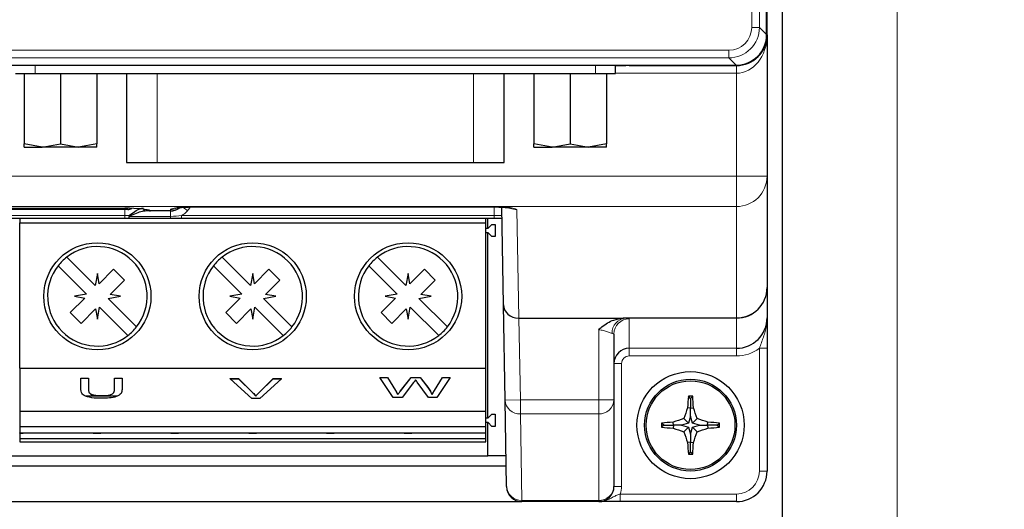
# Model space of a CAD drawing. Header units: millimetres. Extents: x 5 to 418, y 2 to 292.
# Tile 8 of 38: x 144 to 176, y 100 to 116. Entities that reach past the tile are written whole.
import ezdxf

# ---------------------------------------------------------------- set-up
doc = ezdxf.new("R2010")
doc.units = ezdxf.units.MM
doc.layers.add('SLD-0', color=7, linetype='Continuous')
doc.styles.add('SLDTEXTSTYLE0', font='TXT', dxfattribs={"width": 0.605})
doc.dimstyles.new('SLDDIMSTYLE0', dxfattribs={"dimtxt": 3.5, "dimasz": 3.5, "dimexe": 0, "dimexo": 0.0625, "dimgap": 0.875, "dimtad": 1, "dimlfac": 2, "dimrnd": 1e-09, "dimzin": 12, "dimdsep": 46, "dimtxsty": 'SLDTEXTSTYLE0', "dimsah": 1, "dimcen": 0.09, "dimadec": 0, "dimazin": 3, "dimtfac": 1, "dimtofl": 0, "dimtmove": 0, "dimatfit": 3, "dimfxl": 1, "dimfrac": 2, "dimtolj": 1, "dimtzin": 12, "dimarcsym": 0})
doc.dimstyles.new('SLDDIMSTYLE1', dxfattribs={"dimtxt": 3.5, "dimasz": 3.5, "dimexe": 0, "dimexo": 0.0625, "dimgap": 0.875, "dimtad": 1, "dimlfac": 2, "dimrnd": 1e-09, "dimzin": 12, "dimdsep": 46, "dimtxsty": 'SLDTEXTSTYLE0', "dimsah": 1, "dimcen": 0.09, "dimadec": 0, "dimazin": 3, "dimtfac": 1, "dimtmove": 0, "dimatfit": 0, "dimfxl": 1, "dimfrac": 2, "dimtolj": 1, "dimtzin": 12, "dimarcsym": 0})

# ---------------------------------------------------------------- blocks, each defined once
blk = doc.blocks.new('_D')
at = {"color": 7, "linetype": 'Continuous', "lineweight": 0}
for p, q in [((100.328, 119.002), (100.328, 70.18)), ((172.828, 119.002), (172.828, 70.18)), ((100.328, 71.18), (172.828, 71.18))]:
    blk.add_line(p, q, dxfattribs=at)
at = {"color": 7, "linetype": 'Continuous', "lineweight": 18}
for points in [[(100.328, 71.18), (103.828, 70.72), (103.828, 71.64)], [(172.828, 71.18), (169.328, 71.64), (169.328, 70.72)]]:
    blk.add_solid(points, dxfattribs=at)
at = {"color": 7, "linetype": 'Continuous', "lineweight": 18, "insert": (132.568, 75.692), "char_height": 3.5, "attachment_point": 1, "style": 'SLDTEXTSTYLE0'}
blk.add_mtext('145', dxfattribs=at)
blk = doc.blocks.new('_D_9')
at = {"layer": 'SLD-0', "color": 7}
for p, q in [((168.078, 236.502), (229.578, 236.502)), ((228.578, 91.502), (228.578, 236.502)), ((168.078, 91.502), (229.578, 91.502))]:
    blk.add_line(p, q, dxfattribs=at)
for points in [[(228.578, 236.502), (228.118, 233.002), (229.038, 233.002)], [(228.578, 91.502), (229.038, 95.002), (228.118, 95.002)]]:
    blk.add_solid(points, dxfattribs=at)
at = {"layer": 'SLD-0', "color": 7, "insert": (224.066, 159.991), "char_height": 3.5, "attachment_point": 1, "rotation": 90, "style": 'SLDTEXTSTYLE0'}
blk.add_mtext('290', dxfattribs=at)
blk = doc.blocks.new('_D_10')
at = {"layer": 'SLD-0', "color": 7}
for p, q in [((220.559, 91.502), (220.559, 102.588)), ((168.078, 91.502), (221.559, 91.502)), ((220.559, 83.752), (220.559, 91.502)), ((211.578, 83.752), (221.559, 83.752)), ((220.559, 83.752), (220.559, 76.752))]:
    blk.add_line(p, q, dxfattribs=at)
for points in [[(220.559, 91.502), (221.019, 95.002), (220.099, 95.002)], [(220.559, 83.752), (220.099, 80.252), (221.019, 80.252)]]:
    blk.add_solid(points, dxfattribs=at)
at = {"layer": 'SLD-0', "color": 7, "insert": (216.047, 93.231), "char_height": 3.5, "attachment_point": 1, "rotation": 90, "style": 'SLDTEXTSTYLE0'}
blk.add_mtext('15,5', dxfattribs=at)

msp = doc.modelspace()

# ---------------------------------------------------------------- linework, layer by layer
at = {"color": 7, "linetype": 'Continuous', "lineweight": 25}
for p, q in [((169.078, 92.5018), (169.078, 235.5018)), ((168.5649, 115.0135), (168.5649, 222.5018)), ((168.578, 115.0018), (168.578, 222.5018)), ((168.578, 115.0018), (168.578, 110.3872)), ((105.5898, 114.0149), (167.5663, 114.0149)), ((163.6232, 113.7376), (163.6232, 114.0149)), ((163.6232, 114.0018), (163.9689, 114.0018)), ((163.9689, 114.0018), (163.9689, 114.0149)), ((164.078, 114.0018), (163.9689, 114.0018)), ((164.078, 114.0018), (164.078, 114.0149)), ((164.078, 114.0018), (167.578, 114.0018)), ((144.0232, 113.7376), (144.6732, 113.7376)), ((144.3107, 113.7376), (144.3107, 111.4436)), ((144.6732, 113.7376), (162.9732, 113.7376)), ((145.4982, 113.7376), (145.4982, 111.4436)), ((146.6857, 113.7376), (146.6857, 111.4436)), ((147.6582, 113.7376), (147.6582, 110.8376)), ((159.9882, 110.8376), (159.9882, 113.7376)), ((160.9607, 113.7376), (160.9607, 111.4436)), ((162.1482, 113.7376), (162.1482, 111.4436)), ((162.9732, 113.7376), (163.6232, 113.7376)), ((163.3357, 113.7376), (163.3357, 111.4436)), ((144.9044, 111.3376), (144.3107, 111.4436)), ((144.3107, 111.3376), (144.3107, 111.4436)), ((144.3107, 111.3376), (144.9044, 111.3376)), ((144.9044, 111.3376), (145.4982, 111.4436)), ((146.0919, 111.3376), (144.9044, 111.3376)), ((145.4982, 111.4436), (146.0919, 111.3376)), ((146.6857, 111.4436), (146.0919, 111.3376)), ((146.6857, 111.3376), (146.0919, 111.3376)), ((146.6857, 111.3376), (146.6857, 111.4436)), ((161.5544, 111.3376), (160.9607, 111.4436)), ((160.9607, 111.3376), (160.9607, 111.4436)), ((160.9607, 111.3376), (161.5544, 111.3376)), ((161.5544, 111.3376), (162.1482, 111.4436)), ((162.7419, 111.3376), (161.5544, 111.3376)), ((162.1482, 111.4436), (162.7419, 111.3376)), ((163.3357, 111.4436), (162.7419, 111.3376)), ((163.3357, 111.3376), (162.7419, 111.3376)), ((163.3357, 111.3376), (163.3357, 111.4436)), ((147.6582, 110.8376), (148.6582, 110.8376)), ((148.6582, 110.8376), (158.9882, 110.8376)), ((158.9882, 110.8376), (159.9882, 110.8376)), ((168.578, 110.3872), (168.578, 106.7491)), ((149.828, 109.3822), (149.828, 109.3859)), ((149.828, 109.3822), (159.6622, 109.3822)), ((159.6622, 109.3822), (159.6622, 109.3859)), ((159.9657, 106.1858), (159.9101, 109.3753)), ((147.453, 109.3018), (138.578, 109.3018)), ((139.9429, 109.338), (147.603, 109.338)), ((147.6986, 109.3018), (147.453, 109.3018)), ((148.4434, 109.2518), (148.2851, 109.2518)), ((149.0867, 109.2518), (148.4434, 109.2518)), ((149.0867, 109.2518), (149.0867, 109.2518)), ((147.603, 109.0018), (125.553, 109.0018)), ((144.168, 109.0018), (144.168, 108.8618)), ((144.168, 108.8618), (159.393, 108.8618)), ((144.168, 104.1118), (144.168, 108.8618)), ((147.7508, 109.0018), (147.603, 109.0018)), ((149.0867, 109.0018), (147.7508, 109.0018)), ((159.6649, 109.0018), (149.45, 109.0018)), ((159.393, 108.8618), (159.393, 109.0018)), ((159.393, 104.1118), (159.393, 108.8618)), ((159.453, 108.6868), (159.453, 109.0018)), ((159.468, 108.6868), (159.593, 108.8118)), ((159.593, 108.8118), (159.693, 108.8118)), ((159.9166, 109.0018), (159.6649, 109.0018)), ((159.693, 108.8118), (159.693, 108.4118)), ((159.393, 108.6868), (159.468, 108.6868)), ((159.468, 108.5368), (159.393, 108.5368)), ((159.453, 102.4868), (159.453, 108.5368)), ((159.593, 108.4118), (159.468, 108.5368)), ((159.693, 108.4118), (159.593, 108.4118)), ((145.4213, 107.4607), (146.3502, 106.5318)), ((146.633, 106.8147), (145.7041, 107.7435)), ((150.4963, 107.4607), (151.4252, 106.5318)), ((151.708, 106.8147), (150.7791, 107.7435)), ((155.5713, 107.4607), (156.5002, 106.5318)), ((156.783, 106.8147), (155.8541, 107.7435)), ((146.703, 107.2118), (146.633, 106.8147)), ((146.7625, 106.8748), (146.703, 107.2118)), ((147.2334, 107.3457), (146.7625, 106.8748)), ((147.5869, 106.9921), (147.2334, 107.3457)), ((151.778, 107.2118), (151.708, 106.8147)), ((151.8375, 106.8748), (151.778, 107.2118)), ((152.3084, 107.3457), (151.8375, 106.8748)), ((152.6619, 106.9921), (152.3084, 107.3457)), ((156.853, 107.2118), (156.783, 106.8147)), ((156.9125, 106.8748), (156.853, 107.2118)), ((157.3834, 107.3457), (156.9125, 106.8748)), ((157.7369, 106.9921), (157.3834, 107.3457)), ((147.116, 106.5212), (147.5869, 106.9921)), ((152.191, 106.5212), (152.6619, 106.9921)), ((157.266, 106.5212), (157.7369, 106.9921)), ((146.3502, 106.5318), (145.953, 106.4618)), ((145.953, 106.4618), (146.2901, 106.4024)), ((147.0559, 106.3918), (147.453, 106.4618)), ((147.453, 106.4618), (147.116, 106.5212)), ((151.4252, 106.5318), (151.028, 106.4618)), ((151.028, 106.4618), (151.3651, 106.4024)), ((152.1309, 106.3918), (152.528, 106.4618)), ((152.528, 106.4618), (152.191, 106.5212)), ((156.5002, 106.5318), (156.103, 106.4618)), ((156.103, 106.4618), (156.4401, 106.4024)), ((157.2059, 106.3918), (157.603, 106.4618)), ((157.603, 106.4618), (157.266, 106.5212)), ((168.578, 106.7491), (168.578, 105.7636)), ((146.2901, 106.4024), (145.8192, 105.9315)), ((147.9848, 105.4629), (147.0559, 106.3918)), ((151.3651, 106.4024), (150.8942, 105.9315)), ((153.0598, 105.4629), (152.1309, 106.3918)), ((156.4401, 106.4024), (155.9692, 105.9315)), ((158.1348, 105.4629), (157.2059, 106.3918)), ((160.0202, 103.068), (159.9657, 106.1858)), ((145.8192, 105.9315), (146.1727, 105.5779)), ((146.1727, 105.5779), (146.6436, 106.0488)), ((146.6436, 106.0488), (146.703, 105.7118)), ((146.703, 105.7118), (146.7731, 106.1089)), ((146.7731, 106.1089), (147.7019, 105.1801)), ((150.8942, 105.9315), (151.2477, 105.5779)), ((151.2477, 105.5779), (151.7186, 106.0488)), ((151.7186, 106.0488), (151.778, 105.7118)), ((151.778, 105.7118), (151.8481, 106.1089)), ((151.8481, 106.1089), (152.7769, 105.1801)), ((155.9692, 105.9315), (156.3227, 105.5779)), ((156.3227, 105.5779), (156.7936, 106.0488)), ((156.7936, 106.0488), (156.853, 105.7118)), ((156.853, 105.7118), (156.9231, 106.1089)), ((156.9231, 106.1089), (157.8519, 105.1801)), ((160.4734, 105.7518), (163.8836, 105.7518)), ((163.578, 105.2296), (163.578, 103.0767)), ((168.578, 104.7627), (168.578, 100.7518)), ((144.168, 104.1118), (159.393, 104.1118)), ((144.168, 104.1118), (144.168, 102.7118)), ((159.393, 102.7118), (159.393, 104.1118)), ((146.1671, 103.7891), (146.413, 103.7891)), ((146.1671, 103.7845), (146.1671, 103.7891)), ((146.1671, 103.7845), (146.413, 103.7845)), ((146.1671, 103.4119), (146.1671, 103.7845)), ((146.413, 103.7845), (146.413, 103.7891)), ((146.413, 103.7845), (146.413, 103.4161)), ((147.2627, 103.7891), (147.5087, 103.7891)), ((147.2627, 103.7845), (147.2627, 103.7891)), ((147.2627, 103.7845), (147.5087, 103.7845)), ((147.2627, 103.4161), (147.2627, 103.7845)), ((147.5087, 103.7845), (147.5087, 103.7891)), ((147.5087, 103.7845), (147.5087, 103.4119)), ((151.0413, 103.7745), (151.3079, 103.7745)), ((151.0413, 103.7699), (151.0413, 103.7745)), ((151.0413, 103.7699), (151.3079, 103.7699)), ((151.7446, 103.1222), (151.0413, 103.7699)), ((151.3079, 103.7745), (151.7823, 103.3103)), ((151.3079, 103.7699), (151.3079, 103.7745)), ((151.3079, 103.7699), (151.7823, 103.3056)), ((151.9728, 103.3103), (152.4483, 103.7745)), ((151.9728, 103.3056), (152.4483, 103.7699)), ((152.7148, 103.7699), (152.0112, 103.1222)), ((152.4483, 103.7745), (152.7148, 103.7745)), ((152.4483, 103.7699), (152.4483, 103.7745)), ((152.4483, 103.7699), (152.7148, 103.7699)), ((152.7148, 103.7699), (152.7148, 103.7745)), ((155.9244, 103.8124), (156.1783, 103.8124)), ((155.9244, 103.8077), (155.9244, 103.8124)), ((156.3635, 103.16), (155.9244, 103.8077)), ((155.9244, 103.8077), (156.1783, 103.8077)), ((156.1783, 103.8124), (156.4372, 103.3864)), ((156.1783, 103.8077), (156.1783, 103.8124)), ((156.1783, 103.8077), (156.4372, 103.3818)), ((156.6067, 103.3703), (156.9512, 103.8124)), ((156.6067, 103.3657), (156.9512, 103.8077)), ((157.0322, 103.6446), (156.6545, 103.16)), ((156.9512, 103.8124), (157.2471, 103.8124)), ((156.9512, 103.8077), (156.9512, 103.8124)), ((156.9512, 103.8077), (157.2471, 103.8077)), ((157.5175, 103.16), (157.1531, 103.655)), ((157.2471, 103.8124), (157.4962, 103.4879)), ((157.2471, 103.8077), (157.2471, 103.8124)), ((157.2471, 103.8077), (157.4962, 103.4832)), ((157.7159, 103.3889), (157.9734, 103.8124)), ((157.7159, 103.3842), (157.9734, 103.8077)), ((158.2274, 103.8077), (157.7879, 103.16)), ((157.9734, 103.8124), (158.2274, 103.8124)), ((157.9734, 103.8077), (157.9734, 103.8124)), ((157.9734, 103.8077), (158.2274, 103.8077)), ((158.2274, 103.8077), (158.2274, 103.8124)), ((156.5169, 103.2506), (156.5169, 103.2552)), ((157.4962, 103.4832), (157.4962, 103.4879)), ((157.6349, 103.2506), (157.6349, 103.2552)), ((146.3084, 103.2118), (147.3577, 103.2118)), ((146.8228, 103.2115), (146.8228, 103.2162)), ((152.0112, 103.1222), (151.7446, 103.1222)), ((151.8781, 103.201), (151.8781, 103.2057)), ((156.6545, 103.16), (156.3635, 103.16)), ((157.7879, 103.16), (157.5175, 103.16)), ((160.0695, 100.2431), (160.0202, 103.068)), ((163.578, 103.0767), (163.578, 100.2518)), ((166.078, 103.1268), (166.0077, 103.1971)), ((166.078, 103.1268), (166.1483, 103.1971)), ((166.078, 103.1268), (166.078, 102.8077)), ((144.163, 102.7118), (144.168, 102.7118)), ((144.168, 102.7118), (159.393, 102.7118)), ((144.168, 102.7118), (144.168, 102.2118)), ((159.393, 102.2118), (159.393, 102.7118)), ((159.468, 102.4868), (159.593, 102.6118)), ((159.593, 102.6118), (159.693, 102.6118)), ((159.693, 102.6118), (159.693, 102.2118)), ((166.078, 102.8077), (165.9815, 102.8217)), ((166.078, 102.8077), (166.1745, 102.8217)), ((166.078, 102.5418), (166.078, 102.8077)), ((159.393, 102.4868), (159.468, 102.4868)), ((159.468, 102.3368), (159.393, 102.3368)), ((159.453, 101.2518), (159.453, 102.3368)), ((159.593, 102.2118), (159.468, 102.3368)), ((165.203, 102.2518), (165.1327, 102.3221)), ((165.5222, 102.2518), (165.5081, 102.3483)), ((166.0114, 102.3184), (165.788, 102.2518)), ((166.0114, 102.3184), (165.864, 102.4659)), ((166.078, 102.5418), (166.0114, 102.3184)), ((166.1446, 102.3184), (166.078, 102.5418)), ((166.1446, 102.3184), (166.2921, 102.4659)), ((166.3681, 102.2518), (166.1446, 102.3184)), ((166.6339, 102.2518), (166.648, 102.3483)), ((166.953, 102.2518), (167.0233, 102.3221)), ((144.168, 102.2118), (159.393, 102.2118)), ((144.168, 102.2118), (144.168, 102.0023)), ((144.168, 102.0023), (159.393, 102.0023)), ((144.168, 101.9953), (144.168, 102.0023)), ((144.168, 101.9953), (144.278, 101.9953)), ((144.168, 101.9953), (144.168, 101.8133)), ((144.278, 101.9953), (144.278, 102.0023)), ((146.568, 102.0023), (146.568, 101.9953)), ((146.568, 101.9953), (146.818, 101.9953)), ((146.818, 101.9953), (146.818, 102.0023)), ((149.108, 102.0023), (149.108, 101.9953)), ((149.108, 101.9953), (149.358, 101.9953)), ((149.358, 101.9953), (149.358, 102.0023)), ((151.648, 102.0023), (151.648, 101.9953)), ((151.648, 101.9953), (151.898, 101.9953)), ((151.898, 101.9953), (151.898, 102.0023)), ((154.188, 102.0023), (154.188, 101.9953)), ((154.188, 101.9953), (154.438, 101.9953)), ((154.438, 101.9953), (154.438, 102.0023)), ((156.728, 102.0023), (156.728, 101.9953)), ((156.728, 101.9953), (156.978, 101.9953)), ((156.978, 101.9953), (156.978, 102.0023)), ((159.393, 102.0023), (159.393, 102.2118)), ((159.393, 101.8133), (159.393, 102.0023)), ((159.693, 102.2118), (159.593, 102.2118)), ((165.203, 102.2518), (165.1327, 102.1815)), ((165.203, 102.2518), (165.5222, 102.2518)), ((165.5222, 102.2518), (165.5081, 102.1553)), ((165.788, 102.2518), (165.5222, 102.2518)), ((165.788, 102.2518), (166.0114, 102.1852)), ((166.0114, 102.1852), (165.864, 102.0377)), ((166.0114, 102.1852), (166.078, 101.9618)), ((166.078, 101.9618), (166.1446, 102.1852)), ((166.078, 101.9618), (166.078, 101.6959)), ((166.1446, 102.1852), (166.3681, 102.2518)), ((166.1446, 102.1852), (166.2921, 102.0377)), ((166.3681, 102.2518), (166.6339, 102.2518)), ((166.6339, 102.2518), (166.648, 102.1553)), ((166.953, 102.2518), (166.6339, 102.2518)), ((166.953, 102.2518), (167.0233, 102.1815)), ((144.168, 101.8133), (159.393, 101.8133)), ((144.168, 101.8133), (144.168, 101.7118)), ((144.168, 101.7118), (159.393, 101.7118)), ((159.393, 101.7118), (159.393, 101.8133)), ((166.078, 101.6959), (165.9815, 101.6818)), ((166.078, 101.6959), (166.1745, 101.6818)), ((166.078, 101.3768), (166.078, 101.6959)), ((166.078, 101.3768), (166.0077, 101.3065)), ((166.078, 101.3768), (166.1483, 101.3065)), ((113.703, 101.2518), (159.453, 101.2518)), ((160.0519, 101.2518), (159.453, 101.2518)), ((160.0578, 100.9092), (113.0982, 100.9092)), ((112.5867, 99.7518), (160.5694, 99.7518)), ((163.078, 99.7518), (160.5694, 99.7518)), ((167.578, 99.7518), (163.7851, 99.7518))]:
    msp.add_line(p, q, dxfattribs=at)
at = {"color": 7, "linetype": 'Continuous', "lineweight": 18}
for p, q in [((168.0788, 115.25), (168.0788, 222.5018)), ((168.3284, 222.5018), (168.3284, 115.25)), ((168.0788, 115.25), (168.3284, 115.25)), ((168.3284, 115.25), (168.5649, 115.0135)), ((105.8263, 114.5011), (167.3298, 114.5011)), ((167.3298, 114.5011), (167.3298, 114.2514)), ((167.3298, 114.2514), (105.8263, 114.2514)), ((167.5663, 114.0149), (167.3298, 114.2514)), ((144.6732, 113.7376), (144.6732, 114.0149)), ((162.9732, 113.7376), (162.9732, 114.0149)), ((167.578, 113.7518), (167.578, 114.0018)), ((148.6582, 113.7376), (148.6582, 110.8376)), ((158.9882, 113.7376), (158.9882, 110.8376)), ((167.578, 113.7518), (163.6232, 113.7518)), ((167.578, 110.3872), (167.578, 113.7518)), ((141.328, 110.3872), (167.578, 110.3872)), ((167.578, 110.3872), (168.578, 110.3872)), ((167.578, 110.3872), (167.578, 109.3946)), ((167.578, 109.3946), (141.328, 109.3946)), ((149.828, 109.3859), (159.6622, 109.3859)), ((159.6649, 109.1), (159.66, 109.3822)), ((167.578, 105.7565), (167.578, 109.3946)), ((125.553, 109.1), (147.603, 109.1)), ((139.9429, 109.3388), (147.603, 109.3388)), ((147.453, 109.338), (147.453, 109.3018)), ((147.603, 109.3388), (147.603, 109.338)), ((147.603, 109.3018), (147.603, 109.1)), ((147.603, 109.1), (147.7335, 109.1)), ((147.603, 109.1), (147.603, 109.0018)), ((147.7508, 109.0732), (149.0867, 109.0732)), ((148.4353, 109.2555), (149.0867, 109.2555)), ((148.4353, 109.2555), (148.4434, 109.2518)), ((149.0867, 109.2555), (149.0874, 109.2958)), ((149.0867, 109.2555), (149.0867, 109.2518)), ((149.0867, 109.2518), (149.0867, 109.0732)), ((149.0867, 109.0018), (149.0867, 109.0732)), ((149.45, 109.1), (159.6649, 109.1)), ((149.45, 109.0018), (149.45, 109.1)), ((159.6649, 109.0018), (159.6649, 109.1)), ((160.4029, 109.2958), (160.4647, 105.7518)), ((160.4734, 105.7518), (160.5201, 103.0767)), ((163.8786, 105.7565), (167.578, 105.7565)), ((167.578, 105.7501), (163.9538, 105.7501)), ((164.078, 105.7291), (164.078, 104.7622)), ((167.578, 105.7565), (167.578, 105.7501)), ((167.578, 104.7622), (167.578, 105.7501)), ((163.078, 103.0767), (163.078, 105.3668)), ((164.078, 104.7622), (167.578, 104.7622)), ((164.078, 104.5124), (164.078, 104.7622)), ((167.578, 104.5124), (167.578, 104.7622)), ((168.578, 104.7627), (168.328, 104.7627)), ((168.328, 100.7518), (168.328, 104.7627)), ((163.828, 104.2622), (163.578, 104.2622)), ((163.828, 104.2622), (163.828, 100.2518)), ((167.578, 104.5124), (164.078, 104.5124)), ((151.7823, 103.3056), (151.7823, 103.3103)), ((151.9728, 103.3056), (151.9728, 103.3103)), ((156.4372, 103.3818), (156.4372, 103.3864)), ((156.6067, 103.3657), (156.6067, 103.3703)), ((157.7159, 103.3842), (157.7159, 103.3889)), ((160.0202, 103.068), (160.5201, 103.0767)), ((160.5201, 103.0767), (163.078, 103.0767)), ((160.5201, 102.6198), (160.5201, 103.0767)), ((163.078, 102.6198), (163.078, 103.0767)), ((163.578, 103.0767), (163.078, 103.0767)), ((163.078, 102.6198), (160.5201, 102.6198)), ((160.5201, 102.6198), (160.5694, 99.7949)), ((163.078, 99.7949), (163.078, 102.6198)), ((168.578, 100.7518), (168.328, 100.7518)), ((163.828, 100.2518), (163.578, 100.2518)), ((160.5694, 99.7949), (163.078, 99.7949)), ((160.5694, 99.7518), (160.5694, 99.7949)), ((163.078, 99.7518), (163.078, 99.7949)), ((163.7851, 99.7518), (163.7851, 100.0018)), ((163.7851, 100.0018), (167.578, 100.0018)), ((167.578, 99.7518), (167.578, 100.0018))]:
    msp.add_line(p, q, dxfattribs=at)
at = {"color": 7, "linetype": 'Continuous', "lineweight": 25}
for centre, radius in [((146.703, 106.4618), 1.75), ((151.778, 106.4618), 1.75), ((156.853, 106.4618), 1.75), ((166.078, 102.2518), 1.75), ((166.078, 102.2518), 1.5), ((166.078, 102.2518), 1.45)]:
    msp.add_circle(centre, radius, dxfattribs=at)
for centre, radius, start, end in [((167.578, 115.0018), 1, 270, 0), ((149.0867, 109.7518), 0.5, 270, 307.67588), ((147.6986, 109.5518), 0.25, 270, 299.96879), ((148.4329, 109.351), 0.0955, 239.91611, 271.44724), ((146.703, 106.4618), 1.625, 322.06971, 127.93029), ((151.778, 106.4618), 1.625, 322.06971, 127.93029), ((156.853, 106.4618), 1.625, 322.06971, 127.93029), ((146.703, 106.4618), 1.625, 142.06971, 307.93029), ((146.703, 106.4618), 1.625, 127.93029, 142.06971), ((151.778, 106.4618), 1.625, 142.06971, 307.93029), ((151.778, 106.4618), 1.625, 127.93029, 142.06971), ((156.853, 106.4618), 1.625, 142.06971, 307.93029), ((156.853, 106.4618), 1.625, 127.93029, 142.06971), ((167.5785, 106.7496), 0.9995, 269.97296, 359.97294), ((146.703, 106.4618), 1.625, 307.93029, 322.06971), ((151.778, 106.4618), 1.625, 307.93029, 322.06971), ((156.853, 106.4618), 1.625, 307.93029, 322.06971), ((164.078, 104.2622), 0.5, 90, 180), ((176.1685, 102.2992), 10.2003, 174.94981, 177.0634), ((166.078, 91.664), 11.5333, 89.65081, 90.34919), ((155.9876, 102.2992), 10.2003, 2.9366, 5.05019), ((176.5277, 99.1399), 11.1703, 160.75514, 162.67765), ((155.6284, 99.1399), 11.1703, 17.32235, 19.24486), ((176.6658, 102.2518), 11.5333, 179.65081, 180.34919), ((166.0307, 92.1614), 10.2003, 92.9366, 95.05019), ((169.1899, 91.8022), 11.1703, 107.32235, 109.24486), ((162.9662, 91.8022), 11.1703, 70.75514, 72.67765), ((166.1254, 92.1614), 10.2003, 84.94981, 87.0634), ((155.4903, 102.2518), 11.5333, 359.65081, 0.34919), ((166.0307, 112.3422), 10.2003, 264.94981, 267.0634), ((169.1899, 112.7014), 11.1703, 250.75514, 252.67765), ((176.5277, 105.3636), 11.1703, 197.32235, 199.24486), ((155.6284, 105.3636), 11.1703, 340.75514, 342.67765), ((162.9662, 112.7014), 11.1703, 287.32235, 289.24486), ((166.1254, 112.3422), 10.2003, 272.9366, 275.05019), ((176.1685, 102.2044), 10.2003, 182.9366, 185.05019), ((155.9876, 102.2044), 10.2003, 354.94981, 357.0634), ((166.078, 112.8395), 11.5333, 269.65081, 270.34919), ((167.578, 100.7518), 1, 270, 0), ((160.5694, 100.2518), 0.5, 181, 270), ((163.078, 100.2518), 0.5, 270, 0)]:
    msp.add_arc(centre, radius, start, end, dxfattribs=at)
at = {"color": 7, "linetype": 'Continuous', "lineweight": 18}
for centre, radius, start, end in [((167.5817, 110.3909), 0.9963, 269.78932, 359.78776), ((149.0871, 109.7576), 0.5021, 269.95741, 306.65222), ((140.5448, 99.179), 13.5756, 47.91392, 48.67143), ((149.0867, 109.7561), 0.75, 317.96568, 329.45616), ((148.2903, 109.333), 0.0814, 198.48053, 266.32651), ((149.0876, 109.7986), 0.5029, 269.97489, 294.67573), ((160.4026, 109.7986), 0.5029, 244.92078, 270.02536), ((167.5817, 106.7528), 0.9963, 269.78932, 359.78776), ((163.9994, 105.2685), 0.4838, 95.40579, 182.12079), ((164.0778, 105.2293), 0.4998, 89.97296, 179.97294), ((160.4983, 103.0984), 0.4791, 183.64225, 272.60557), ((163.0987, 103.0993), 0.4799, 267.53763, 357.30522), ((167.578, 100.7518), 0.75, 270, 0), ((160.5476, 100.2735), 0.4791, 183.64225, 272.60557), ((163.0987, 100.2743), 0.4799, 267.53763, 357.30522), ((163.078, 100.2518), 0.75, 340.52878, 0)]:
    msp.add_arc(centre, radius, start, end, dxfattribs=at)
for centre, major_axis, ratio, start_param, end_param in [((167.3277, 115.2521), (0.5318, -0.5318), 0.9972647, 5.4991567, 7.0672139), ((167.3277, 115.2521), (0.7081, -0.7081), 0.9986286, 5.4991567, 7.0672139), ((167.578, 115.0018), (0, 1.25), 0.8, 3.1415927, 4.712389), ((149.828, 109.2956), (0.7406, 0), 0.1219515, 1.5707963, 3.139464), ((159.6622, 109.2956), (0.7406, 0), 0.1219515, 0.0021287, 1.5707963), ((159.6648, 109.1018), (0.2501, -0.0017), 0.0069757, 4.712864, 6.2833558), ((163.078, 105.7291), (1, 0), 0.0434783, 0, 0.5038323), ((163.078, 105.2296), (0.5, 0), 0.0869565, 0, 0.5038323), ((167.578, 105.7636), (0, 1.2512), 0.9990562, 3.1415927, 3.7850938), ((164.078, 104.2622), (0, -0.2502), 0.9990562, 3.1415927, 4.712389)]:
    msp.add_ellipse(centre, major_axis=major_axis, ratio=ratio, start_param=start_param, end_param=end_param, dxfattribs=at)
at = {"color": 7, "linetype": 'Continuous', "lineweight": 25}
for centre, major_axis, ratio, start_param, end_param in [((167.5636, 115.0163), (0.709, -0.709), 0.9972647, 5.4991567, 7.0672139), ((147.603, 109.2353), (0.8486, 0), 0.1219515, 0.1962788, 1.5707963), ((160.4657, 106.1945), (0.4999, 0.0087), 0.8854411, 3.1415927, 4.6950641), ((160.4744, 105.6908), (0.5001, -0.0001), 0.1219321, 1.5729568, 1.5902817), ((167.578, 105.7636), (0, 1.0014), 0.9985851, 3.1415927, 4.712389)]:
    msp.add_ellipse(centre, major_axis=major_axis, ratio=ratio, start_param=start_param, end_param=end_param, dxfattribs=at)
for points, knots in [([(149.2851, 109.3468), (149.2855, 109.3469), (149.2865, 109.3472), (149.3205, 109.3539), (149.3967, 109.3638), (149.5341, 109.3752), (149.69, 109.3814), (149.7938, 109.382), (149.828, 109.3822)], [0, 0, 0, 0, 0.0678307, 0.1898995, 0.3610574, 0.5897516, 0.8647817, 1, 1, 1, 1]), ([(159.6622, 109.3822), (159.7153, 109.3818), (159.8446, 109.3807), (160.0199, 109.371), (160.1429, 109.3583), (160.2004, 109.348), (160.2038, 109.3471), (160.205, 109.3468)], [0, 0, 0, 0, 0.209811, 0.5108432, 0.745695, 0.9084552, 1, 1, 1, 1]), ([(147.7335, 109.1), (147.7996, 109.1461), (147.9257, 109.2337), (148.0888, 109.3299), (148.1709, 109.3442), (148.2047, 109.35)], [0, 0, 0, 0, 0.3936668, 0.7500884, 1, 1, 1, 1]), ([(147.7335, 109.1), (147.7336, 109.0994), (147.7363, 109.0898), (147.7394, 109.0803), (147.7422, 109.0714)], [0, 0, 0, 0, 0.0625201, 1, 1, 1, 1]), ([(147.7422, 109.0714), (147.7444, 109.0719), (147.7473, 109.0725), (147.7501, 109.0731), (147.7508, 109.0732)], [0, 0, 0, 0, 0.77799301, 1, 1, 1, 1]), ([(147.7508, 109.0018), (147.7507, 109.0018), (147.7499, 109.0019), (147.7481, 109.005), (147.7456, 109.0181), (147.7434, 109.0414), (147.7426, 109.0616), (147.7422, 109.0714)], [0, 0, 0, 0, 0.0269587, 0.2151305, 0.4821328, 0.748364, 1, 1, 1, 1]), ([(148.2851, 109.2518), (148.2464, 109.2475), (148.1508, 109.2368), (147.9678, 109.1682), (147.8257, 109.106), (147.7508, 109.0732)], [0, 0, 0, 0, 0.242893, 0.6005751, 1, 1, 1, 1]), ([(148.386, 109.2698), (148.394, 109.2644), (148.4086, 109.2545), (148.4325, 109.2534), (148.4434, 109.2529)], [0, 0, 0, 0, 0.5427311, 1, 1, 1, 1]), ([(149.45, 109.0018), (149.3334, 109.0018), (149.2123, 109.0018), (149.0911, 109.0018), (149.0867, 109.0018)], [0, 0, 0, 0, 0.96329545, 1, 1, 1, 1]), ([(163.078, 105.3668), (163.0788, 105.3676), (163.1131, 105.4018), (163.258, 105.5333), (163.5238, 105.6969), (163.7771, 105.7355), (163.8836, 105.7518)], [0, 0, 0, 0, 0.0034775, 0.1598014, 0.6465759, 1, 1, 1, 1]), ([(163.8836, 105.7518), (163.8824, 105.7531), (163.881, 105.7547), (163.8789, 105.7563), (163.8786, 105.7565)], [0, 0, 0, 0, 0.8461071, 1, 1, 1, 1]), ([(168.578, 105.7636), (168.578, 105.7626), (168.578, 105.7325), (168.578, 105.6164), (168.578, 105.384), (168.578, 105.0774), (168.578, 104.847), (168.578, 104.7627)], [0, 0, 0, 0, 0.0034046, 0.1020813, 0.3944049, 0.77816, 1, 1, 1, 1]), ([(157.0983, 103.7295), (157.0859, 103.7137), (157.0639, 103.6854), (157.0419, 103.6571), (157.0322, 103.6446)], [0, 0, 0, 0, 0.5599987, 1, 1, 1, 1]), ([(157.1531, 103.655), (157.1428, 103.6689), (157.1244, 103.6937), (157.1062, 103.7186), (157.0983, 103.7295)], [0, 0, 0, 0, 0.5600066, 1, 1, 1, 1]), ([(146.8421, 103.1285), (146.731, 103.1308), (146.5103, 103.1353), (146.2497, 103.2119), (146.1753, 103.3158), (146.1698, 103.3798), (146.1671, 103.4119)], [0, 0, 0, 0, 0.2807291, 0.5579036, 0.7784026, 1, 1, 1, 1]), ([(146.413, 103.4208), (146.4137, 103.3934), (146.4151, 103.3389), (146.4795, 103.262), (146.6479, 103.2208), (146.7644, 103.2177), (146.8228, 103.2162)], [0, 0, 0, 0, 0.2817876, 0.5601223, 0.7793863, 1, 1, 1, 1]), ([(146.413, 103.4161), (146.4137, 103.3887), (146.4151, 103.3342), (146.4795, 103.2574), (146.6479, 103.2161), (146.7644, 103.2131), (146.8228, 103.2115)], [0, 0, 0, 0, 0.2817876, 0.5601223, 0.7793863, 1, 1, 1, 1]), ([(146.8228, 103.2162), (146.874, 103.217), (146.9761, 103.2187), (147.1262, 103.2387), (147.2619, 103.3094), (147.2624, 103.3748), (147.2627, 103.4208)], [0, 0, 0, 0, 0.1875615, 0.3742387, 0.5597192, 1, 1, 1, 1]), ([(146.8228, 103.2115), (146.874, 103.2124), (146.9761, 103.214), (147.1262, 103.2341), (147.2619, 103.3047), (147.2624, 103.3701), (147.2627, 103.4161)], [0, 0, 0, 0, 0.1875615, 0.3742387, 0.5597192, 1, 1, 1, 1]), ([(147.5087, 103.4119), (147.5068, 103.3712), (147.5032, 103.2904), (147.3569, 103.1843), (147.0995, 103.1336), (146.928, 103.1302), (146.8421, 103.1285)], [0, 0, 0, 0, 0.2816273, 0.5591584, 0.7789826, 1, 1, 1, 1]), ([(151.7823, 103.3103), (151.8018, 103.2909), (151.8367, 103.2565), (151.8654, 103.2212), (151.8781, 103.2057)], [0, 0, 0, 0, 0.5599982, 1, 1, 1, 1]), ([(151.7823, 103.3056), (151.8018, 103.2863), (151.8367, 103.2518), (151.8654, 103.2166), (151.8781, 103.201)], [0, 0, 0, 0, 0.5599982, 1, 1, 1, 1]), ([(151.8781, 103.2057), (151.8942, 103.2254), (151.9229, 103.2606), (151.9575, 103.2951), (151.9728, 103.3103)], [0, 0, 0, 0, 0.5599723, 1, 1, 1, 1]), ([(151.8781, 103.201), (151.8942, 103.2208), (151.9229, 103.256), (151.9575, 103.2905), (151.9728, 103.3056)], [0, 0, 0, 0, 0.5599723, 1, 1, 1, 1]), ([(156.4372, 103.3864), (156.4522, 103.3619), (156.4789, 103.3182), (156.5053, 103.2745), (156.5169, 103.2552)], [0, 0, 0, 0, 0.56, 1, 1, 1, 1]), ([(156.4372, 103.3818), (156.4522, 103.3573), (156.4789, 103.3136), (156.5053, 103.2698), (156.5169, 103.2506)], [0, 0, 0, 0, 0.56, 1, 1, 1, 1]), ([(156.5169, 103.2552), (156.5337, 103.2767), (156.5636, 103.3151), (156.5935, 103.3534), (156.6067, 103.3703)], [0, 0, 0, 0, 0.5600009, 1, 1, 1, 1]), ([(156.5169, 103.2506), (156.5337, 103.2721), (156.5636, 103.3104), (156.5935, 103.3488), (156.6067, 103.3657)], [0, 0, 0, 0, 0.5600009, 1, 1, 1, 1]), ([(157.4962, 103.4879), (157.5251, 103.4447), (157.5768, 103.3676), (157.6171, 103.2895), (157.6349, 103.2552)], [0, 0, 0, 0, 0.5599975, 1, 1, 1, 1]), ([(157.4962, 103.4832), (157.5251, 103.44), (157.5768, 103.3629), (157.6171, 103.2849), (157.6349, 103.2506)], [0, 0, 0, 0, 0.5599975, 1, 1, 1, 1]), ([(157.6349, 103.2552), (157.6501, 103.2801), (157.6773, 103.3247), (157.7041, 103.3692), (157.7159, 103.3889)], [0, 0, 0, 0, 0.5599994, 1, 1, 1, 1]), ([(157.6349, 103.2506), (157.6501, 103.2755), (157.6773, 103.32), (157.7041, 103.3646), (157.7159, 103.3842)], [0, 0, 0, 0, 0.5599994, 1, 1, 1, 1]), ([(163.7851, 99.7518), (163.7216, 99.7518), (163.5916, 99.7518), (163.377, 99.7518), (163.2338, 99.7518), (163.1326, 99.7518), (163.0968, 99.7518), (163.0786, 99.7518), (163.078, 99.7518)], [0, 0, 0, 0, 0.2109012, 0.4312114, 0.7939033, 0.8951579, 0.9964908, 1, 1, 1, 1])]:
    msp.add_open_spline(points, degree=3, knots=knots, dxfattribs=at)
at = {"color": 7, "linetype": 'Continuous', "lineweight": 18}
for points, knots in [([(149.0867, 109.0732), (149.0913, 109.0732), (149.2128, 109.0734), (149.3337, 109.087), (149.45, 109.1)], [0, 0, 0, 0, 0.03811344, 1, 1, 1, 1]), ([(149.6437, 109.254), (149.6152, 109.2248), (149.5571, 109.1654), (149.4862, 109.1221), (149.45, 109.1)], [0, 0, 0, 0, 0.490435, 1, 1, 1, 1]), ([(163.8786, 105.7565), (163.8808, 105.7563), (163.9076, 105.7534), (163.9316, 105.7517), (163.9538, 105.7501)], [0, 0, 0, 0, 0.0797879, 1, 1, 1, 1]), ([(168.328, 104.7627), (168.3504, 104.8239), (168.4188, 105.0107), (168.523, 105.2967), (168.5705, 105.5623), (168.5775, 105.7097), (168.578, 105.7482), (168.578, 105.7591), (168.578, 105.7622), (168.578, 105.7636)], [0, 0, 0, 0, 0.1830816, 0.5584598, 0.8828196, 0.9680372, 0.9911324, 0.9957561, 1, 1, 1, 1]), ([(163.5159, 105.2506), (163.5048, 105.253), (163.4654, 105.2619), (163.373, 105.3018), (163.2352, 105.354), (163.1294, 105.3626), (163.078, 105.3668)], [0, 0, 0, 0, 0.1182158, 0.4211382, 0.7185759, 1, 1, 1, 1]), ([(163.078, 99.7518), (163.0791, 99.7518), (163.1152, 99.7518), (163.1848, 99.7578), (163.3488, 99.7965), (163.5035, 99.8815), (163.6651, 99.9636), (163.748, 99.99), (163.7851, 100.0018)], [0, 0, 0, 0, 0.0041139, 0.1437323, 0.2773064, 0.6738178, 0.8539187, 1, 1, 1, 1])]:
    msp.add_open_spline(points, degree=3, knots=knots, dxfattribs=at)

# ---------------------------------------------------------------- dimensions: what is measured, and where the dimension line sits
dim = msp.add_linear_dim(base=(172.828, 71.1803), p1=(100.328, 119.0018), p2=(172.828, 119.0018), dimstyle='SLDDIMSTYLE0', dxfattribs=at)
dim.commit()
dim.dimension.update_dxf_attribs({"geometry": '_D', "text_midpoint": (136.578, 71.1803), "dimtype": 160})
at = {"layer": 'SLD-0', "color": 7}
for base, p1, p2, dimstyle, picture, middle in [((228.578, 236.5018), (168.078, 91.5018), (168.078, 236.5018), 'SLDDIMSTYLE0', '_D_9', (228.578, 164.0018)), ((220.559, 91.5018), (211.578, 83.7518), (168.078, 91.5018), 'SLDDIMSTYLE1', '_D_10', (220.559, 97.9094))]:
    dim = msp.add_linear_dim(base=base, p1=p1, p2=p2, angle=90, dimstyle=dimstyle, dxfattribs=at)
    dim.commit()
    dim.dimension.update_dxf_attribs({"geometry": picture, "text_midpoint": middle, "dimtype": 160})

doc.saveas('drawing.dxf')
